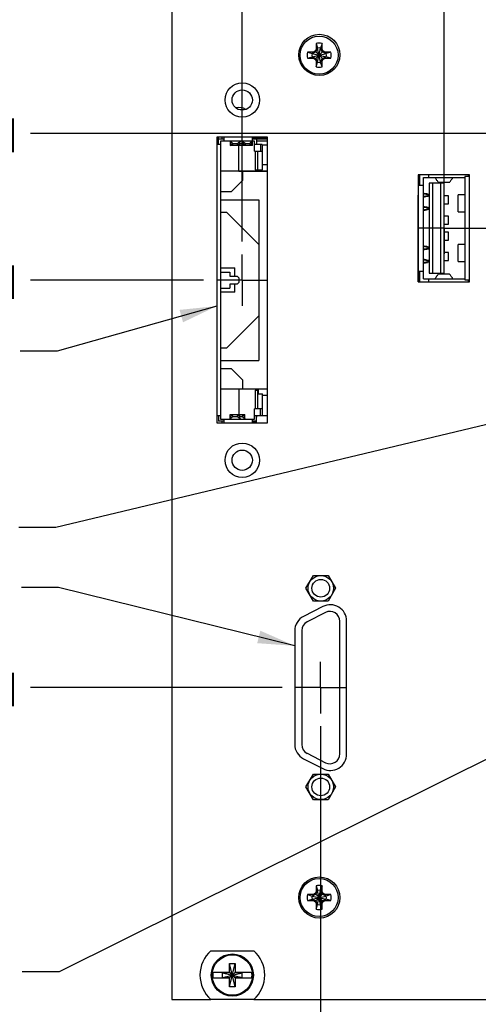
# Model space of a CAD drawing. Header units: inches. Extents: x 0.2 to 16.8, y -0.7 to 10.8.
# Tile 10 of 13: x 6.7 to 8.9, y 3.2 to 7.9. Entities that reach past the tile are written whole.
import ezdxf

# ---------------------------------------------------------------- set-up
doc = ezdxf.new("R2010")
doc.units = ezdxf.units.IN
doc.header["$LTSCALE"] = 0.935
doc.header["$MEASUREMENT"] = 0
doc.linetypes.add('CENTER', pattern=[0.6, 0.375, -0.075, 0.075, -0.075])
doc.linetypes.add('PHANTOM', pattern=[0.8, 0.45, -0.05, 0.1, -0.05, 0.1, -0.05])
doc.layers.get('0').update_dxf_attribs({"linetype": 'CONTINUOUS'})
for name, color, linetype in [('DATUMCURVES', 7, 'CONTINUOUS'), ('DEFAULT_1', 7, 'CENTER'), ('DETAIL', 7, 'CONTINUOUS'), ('DIMENSIONS', 7, 'CONTINUOUS'), ('THREAD', 7, 'CONTINUOUS')]:
    doc.layers.add(name, color=color, linetype=linetype)
doc.styles.get("Standard").update_dxf_attribs({"font": 'txt', "width": 0.8})
doc.dimstyles.new('DIMSTYLE_1', dxfattribs={"dimtxt": 0.125, "dimasz": 0.18, "dimexe": 0.125, "dimexo": 0.0625, "dimgap": 0.09, "dimtad": 0, "dimtih": 1, "dimtoh": 1, "dimdec": 3, "dimzin": 4, "dimdsep": 46, "dimtxsty": 'STANDARD', "dimblk": '_FILLED', "dimblk1": '_FILLED', "dimblk2": '_FILLED', "dimcen": 0.09, "dimadec": 0, "dimazin": 0, "dimtp": 0.01, "dimtm": 0.01, "dimtfac": 1, "dimtdec": 3, "dimtofl": 0, "dimtmove": 0, "dimatfit": 3, "dimldrblk": '_FILLED', "dimfxl": 1, "dimtolj": 1, "dimtzin": 4, "dimarcsym": 0})
doc.dimstyles.get("Standard").update_dxf_attribs({"dimtxt": 0.125, "dimasz": 0.18, "dimexe": 0.125, "dimexo": 0.0625, "dimgap": 0.09, "dimtad": 0, "dimtih": 1, "dimtoh": 1, "dimdec": 3, "dimzin": 4, "dimdsep": 46, "dimtxsty": 'STANDARD', "dimblk": '_FILLED', "dimblk1": '_FILLED', "dimblk2": '_FILLED', "dimcen": 0.09, "dimadec": 0, "dimazin": 0, "dimtol": 1, "dimtp": 0.01, "dimtm": 0.01, "dimtfac": 1, "dimtdec": 3, "dimtofl": 0, "dimtmove": 0, "dimatfit": 3, "dimldrblk": '_FILLED', "dimfxl": 1, "dimtolj": 1, "dimtzin": 4, "dimarcsym": 0})

# ---------------------------------------------------------------- blocks, each defined once
blk = doc.blocks.new('*D0')
at = {"layer": 'DIMENSIONS', "color": 2, "linetype": 'CONTINUOUS'}
blk.add_line((8.1605, 4.5147), (8.1605, 2.4291), dxfattribs=at)
at = {"layer": 'DIMENSIONS', "color": 2, "linetype": 'CONTINUOUS', "insert": (8.098, 2.3666), "char_height": 0.125, "width": 1.325, "attachment_point": 3, "rotation": 90, "line_spacing_factor": 0.9}
blk.add_mtext('1.971{\\Ftxt.shx;\\W1.000000;\\H0.125000; }[50.06]', dxfattribs=at)
blk = doc.blocks.new('_FILLED')
at = {"color": 0, "linetype": 'BYBLOCK'}
blk.add_solid([(0, 0), (-1, 0.174), (-1, -0.174)], dxfattribs=at)
blk = doc.blocks.new('*D10')
at = {"layer": 'DIMENSIONS', "color": 2, "linetype": 'CONTINUOUS'}
blk.add_line((7.5919, 6.6819), (6.7499, 6.6819), dxfattribs=at)
at = {"layer": 'DIMENSIONS', "color": 2, "linetype": 'CONTINUOUS', "insert": (6.6874, 6.7444), "char_height": 0.125, "width": 1.325, "attachment_point": 3, "line_spacing_factor": 0.9}
blk.add_mtext('3.370{\\Ftxt.shx;\\W1.000000;\\H0.125000; }[85.61]', dxfattribs=at)
blk = doc.blocks.new('*D11')
at = {"layer": 'DIMENSIONS', "color": 2, "linetype": 'CONTINUOUS'}
blk.add_line((7.9729, 4.7023), (6.7499, 4.7023), dxfattribs=at)
at = {"layer": 'DIMENSIONS', "color": 2, "linetype": 'CONTINUOUS', "insert": (6.6874, 4.7648), "char_height": 0.125, "width": 1.325, "attachment_point": 3, "line_spacing_factor": 0.9}
blk.add_mtext('1.391{\\Ftxt.shx;\\W1.000000;\\H0.125000; }[35.32]', dxfattribs=at)
blk = doc.blocks.new('*D12')
at = {"layer": 'DIMENSIONS', "color": 2, "linetype": 'CONTINUOUS'}
blk.add_line((9.4089, 7.3948), (6.7499, 7.3948), dxfattribs=at)
at = {"layer": 'DIMENSIONS', "color": 2, "linetype": 'CONTINUOUS', "insert": (6.6874, 7.4573), "char_height": 0.125, "width": 1.425, "attachment_point": 3, "line_spacing_factor": 0.9}
blk.add_mtext('4.083{\\Ftxt.shx;\\W1.000000;\\H0.125000; }[103.71]', dxfattribs=at)
blk = doc.blocks.new('*D16')
at = {"layer": 'DIMENSIONS', "color": 2, "linetype": 'CONTINUOUS'}
blk.add_line((7.7795, 6.8695), (7.7795, 8.942), dxfattribs=at)
at = {"layer": 'DIMENSIONS', "color": 2, "linetype": 'CONTINUOUS', "insert": (7.717, 9.0045), "char_height": 0.125, "width": 1.325, "attachment_point": 1, "rotation": 90, "line_spacing_factor": 0.9}
blk.add_mtext('2.352{\\Ftxt.shx;\\W1.000000;\\H0.125000; }[59.74]', dxfattribs=at)
blk = doc.blocks.new('*D17')
at = {"layer": 'DIMENSIONS', "color": 2, "linetype": 'CONTINUOUS'}
blk.add_line((8.7606, 7.1218), (8.7606, 8.942), dxfattribs=at)
at = {"layer": 'DIMENSIONS', "color": 2, "linetype": 'CONTINUOUS', "insert": (8.6981, 9.0045), "char_height": 0.125, "width": 1.325, "attachment_point": 1, "rotation": 90, "line_spacing_factor": 0.9}
blk.add_mtext('1.371{\\Ftxt.shx;\\W1.000000;\\H0.125000; }[34.82]', dxfattribs=at)

msp = doc.modelspace()

# ---------------------------------------------------------------- linework, layer by layer
at = {"color": 7, "linetype": 'CONTINUOUS'}
for p, q in [((7.4374, 8.2545), (7.4374, 3.1875)), ((8.1386, 7.8023), (8.1339, 7.7941)), ((8.1459, 7.8077), (8.1365, 7.7915)), ((8.1386, 7.8314), (8.1386, 7.8023)), ((8.1386, 7.8314), (8.1459, 7.8091)), ((8.1386, 7.8023), (8.1459, 7.8077)), ((8.1459, 7.7405), (8.1604, 7.8091)), ((8.1459, 7.8091), (8.1459, 7.8077)), ((8.1604, 7.7405), (8.1459, 7.8091)), ((8.1459, 7.742), (8.1604, 7.8077)), ((8.1604, 7.742), (8.1459, 7.8077)), ((8.1677, 7.8314), (8.1604, 7.8091)), ((8.1604, 7.8077), (8.1604, 7.8091)), ((8.1698, 7.7915), (8.1604, 7.8077)), ((8.1677, 7.8023), (8.1604, 7.8077)), ((8.1677, 7.8023), (8.1677, 7.8314)), ((8.1725, 7.7941), (8.1677, 7.8023)), ((8.0965, 7.7894), (8.1188, 7.7821)), ((8.1257, 7.7894), (8.0965, 7.7894)), ((8.0965, 7.7602), (8.1188, 7.7675)), ((8.0965, 7.7602), (8.1257, 7.7602)), ((8.1188, 7.7821), (8.1875, 7.7675)), ((8.1188, 7.7675), (8.1875, 7.7821)), ((8.1203, 7.7821), (8.1188, 7.7821)), ((8.1188, 7.7675), (8.1203, 7.7675)), ((8.1365, 7.7915), (8.1203, 7.7821)), ((8.1257, 7.7894), (8.1203, 7.7821)), ((8.1203, 7.7821), (8.186, 7.7675)), ((8.1203, 7.7675), (8.186, 7.7821)), ((8.1257, 7.7602), (8.1203, 7.7675)), ((8.1203, 7.7675), (8.1365, 7.7582)), ((8.1339, 7.7941), (8.1257, 7.7894)), ((8.1257, 7.7602), (8.1339, 7.7555)), ((8.1339, 7.7555), (8.1725, 7.7941)), ((8.1725, 7.7555), (8.1339, 7.7941)), ((8.1339, 7.7555), (8.1386, 7.7473)), ((8.1365, 7.7582), (8.1459, 7.742)), ((8.1604, 7.742), (8.1698, 7.7582)), ((8.1677, 7.7473), (8.1725, 7.7555)), ((8.186, 7.7821), (8.1698, 7.7915)), ((8.1698, 7.7582), (8.186, 7.7675)), ((8.1806, 7.7894), (8.1725, 7.7941)), ((8.1725, 7.7555), (8.1806, 7.7602)), ((8.1806, 7.7894), (8.186, 7.7821)), ((8.2098, 7.7894), (8.1806, 7.7894)), ((8.1806, 7.7602), (8.186, 7.7675)), ((8.1806, 7.7602), (8.2098, 7.7602)), ((8.1875, 7.7821), (8.186, 7.7821)), ((8.186, 7.7675), (8.1875, 7.7675)), ((8.2098, 7.7894), (8.1875, 7.7821)), ((8.2098, 7.7602), (8.1875, 7.7675)), ((8.1386, 7.7473), (8.1386, 7.7182)), ((8.1386, 7.7473), (8.1459, 7.742)), ((8.1386, 7.7182), (8.1459, 7.7405)), ((8.1459, 7.742), (8.1459, 7.7405)), ((8.1677, 7.7473), (8.1604, 7.742)), ((8.1604, 7.7405), (8.1604, 7.742)), ((8.1677, 7.7182), (8.1604, 7.7405)), ((8.1677, 7.7182), (8.1677, 7.7473)), ((7.789, 7.5087), (7.7701, 7.5087)), ((7.6565, 7.3759), (7.6565, 5.9879)), ((7.9025, 7.3759), (7.6565, 7.3759)), ((7.664, 7.3414), (7.664, 7.3759)), ((7.6896, 7.367), (7.664, 7.367)), ((7.6817, 7.367), (7.6817, 7.3759)), ((7.6896, 7.3759), (7.6896, 7.3571)), ((7.8274, 7.3759), (7.8274, 7.3571)), ((7.9025, 7.3709), (7.8274, 7.3709)), ((7.9025, 7.367), (7.8274, 7.367)), ((7.849, 7.3689), (7.849, 7.3414)), ((7.9025, 5.9879), (7.9025, 7.3759)), ((7.6738, 7.3414), (7.6565, 7.3414)), ((7.6738, 7.3571), (7.6738, 6.0067)), ((7.8392, 7.3571), (7.6738, 7.3571)), ((7.7329, 7.3459), (7.719, 7.3571)), ((7.7211, 7.3554), (7.7211, 7.3355)), ((7.7211, 7.3367), (7.7263, 7.3386)), ((7.8294, 7.3355), (7.7211, 7.3355)), ((7.7293, 7.3488), (7.7263, 7.3475)), ((7.7329, 7.3415), (7.7263, 7.3386)), ((7.7329, 7.3459), (7.7329, 7.3415)), ((7.7329, 7.3453), (7.7565, 7.3453)), ((7.7565, 7.3459), (7.7704, 7.3571)), ((7.7565, 7.3415), (7.7565, 7.3459)), ((7.7631, 7.3386), (7.7565, 7.3415)), ((7.7631, 7.3475), (7.7601, 7.3488)), ((7.7624, 7.2115), (7.7624, 7.3355)), ((7.7683, 7.3367), (7.7631, 7.3386)), ((7.7683, 7.3355), (7.7683, 7.3554)), ((7.7683, 7.3453), (7.7801, 7.3453)), ((7.7939, 7.3459), (7.7745, 7.3571)), ((7.7801, 7.3459), (7.7821, 7.3475)), ((7.7801, 7.3415), (7.7801, 7.3459)), ((7.7821, 7.3406), (7.7801, 7.3415)), ((7.7821, 7.3527), (7.7821, 7.3355)), ((7.7856, 7.3469), (7.7821, 7.346)), ((7.7873, 7.3475), (7.7856, 7.3469)), ((7.7873, 7.3475), (7.7895, 7.3485)), ((7.7873, 7.3439), (7.7873, 7.3475)), ((7.7873, 7.3386), (7.7873, 7.3439)), ((7.7939, 7.3415), (7.7873, 7.3386)), ((7.7939, 7.3459), (7.7939, 7.3415)), ((7.7939, 7.3453), (7.8175, 7.3453)), ((7.8175, 7.3459), (7.8259, 7.3571)), ((7.8175, 7.3415), (7.8175, 7.3459)), ((7.8242, 7.3386), (7.8175, 7.3415)), ((7.82, 7.3493), (7.8242, 7.3475)), ((7.8242, 7.3475), (7.8242, 7.3386)), ((7.8253, 7.3471), (7.8242, 7.3475)), ((7.8294, 7.3561), (7.8251, 7.3561)), ((7.8294, 7.3355), (7.8294, 7.3561)), ((7.8392, 7.3079), (7.8392, 7.3571)), ((7.8766, 7.3414), (7.8392, 7.3414)), ((7.9025, 7.3571), (7.849, 7.3571)), ((7.8687, 7.3414), (7.8687, 7.3079)), ((7.8766, 7.3414), (7.8766, 7.3079)), ((7.8766, 7.3394), (7.9025, 7.3394)), ((7.8766, 7.3197), (7.8786, 7.3197)), ((7.8786, 7.2174), (7.8786, 7.3394)), ((7.8392, 7.3079), (7.8786, 7.3079)), ((7.8431, 7.3079), (7.8431, 7.2174)), ((7.853, 7.3079), (7.853, 7.2174)), ((7.9025, 7.242), (7.8786, 7.242)), ((7.9025, 7.2105), (7.6738, 7.2105)), ((7.7624, 7.2115), (7.9025, 7.2115)), ((7.7821, 7.1682), (7.7821, 7.2105)), ((7.8431, 7.2174), (7.8786, 7.2174)), ((7.8579, 7.2105), (7.8579, 7.2174)), ((8.6348, 7.194), (8.6348, 6.674)), ((8.8848, 7.194), (8.6348, 7.194)), ((8.6433, 7.143), (8.6433, 7.194)), ((8.6599, 6.6883), (8.6599, 7.1804)), ((8.6599, 7.1804), (8.8614, 7.1804)), ((8.6847, 7.194), (8.6847, 7.1804)), ((8.8614, 7.1857), (8.8614, 6.6829)), ((8.8788, 7.1857), (8.8614, 7.1857)), ((8.8788, 7.1857), (8.8788, 7.194)), ((8.8848, 6.674), (8.8848, 7.194)), ((7.7821, 7.1682), (7.725, 7.1111)), ((8.6348, 7.143), (8.6599, 7.143)), ((8.6874, 7.1528), (8.6874, 6.7158)), ((8.7599, 7.1528), (8.6874, 7.1528)), ((8.7047, 7.1528), (8.7047, 6.7158)), ((8.7321, 7.1576), (8.7318, 7.158)), ((8.7321, 7.1576), (8.7876, 7.1576)), ((8.7425, 7.1528), (8.7425, 6.7158)), ((8.7599, 7.1528), (8.7599, 6.7158)), ((8.7876, 7.1576), (8.788, 7.158)), ((7.725, 7.1111), (7.6738, 7.1111)), ((8.6599, 7.1025), (8.6657, 7.1015)), ((8.6667, 7.1013), (8.6795, 7.0984)), ((8.6804, 7.1001), (8.6799, 7.1002)), ((8.6874, 7.0984), (8.6804, 7.1001)), ((8.7815, 7.0918), (8.7599, 7.0918)), ((8.7815, 7.0524), (8.7815, 7.0918)), ((8.8288, 7.0131), (8.8288, 7.0965)), ((8.8614, 7.0965), (8.8288, 7.0965)), ((7.6738, 7.0717), (7.8608, 7.0717)), ((7.8608, 7.0717), (7.8608, 6.2922)), ((8.7599, 7.0524), (8.7815, 7.0524)), ((7.6738, 7.0126), (7.7034, 7.0126)), ((7.7034, 7.0126), (7.8608, 6.8552)), ((8.6657, 7.0233), (8.6599, 7.0224)), ((8.6795, 7.0264), (8.6667, 7.0235)), ((8.6799, 7.0246), (8.6804, 7.0247)), ((8.6804, 7.0247), (8.6874, 7.0264)), ((8.7815, 6.9934), (8.7599, 6.9934)), ((8.7815, 6.954), (8.7815, 6.9934)), ((8.8288, 7.0131), (8.8614, 7.0131)), ((8.7599, 6.954), (8.7815, 6.954)), ((8.7815, 6.9146), (8.7599, 6.9146)), ((8.7815, 6.8753), (8.7815, 6.9146)), ((8.6599, 6.8462), (8.6657, 6.8452)), ((8.6667, 6.845), (8.6795, 6.8421)), ((8.6804, 6.8438), (8.6799, 6.8439)), ((8.6874, 6.8421), (8.6804, 6.8438)), ((8.7599, 6.8753), (8.7815, 6.8753)), ((8.8288, 6.7721), (8.8288, 6.8556)), ((8.8614, 6.8556), (8.8288, 6.8556)), ((8.7815, 6.8162), (8.7599, 6.8162)), ((8.7815, 6.7769), (8.7815, 6.8162)), ((8.6657, 6.767), (8.6599, 6.7661)), ((8.6795, 6.7701), (8.6667, 6.7672)), ((8.6799, 6.7683), (8.6804, 6.7684)), ((8.6804, 6.7684), (8.6874, 6.7701)), ((8.7599, 6.7769), (8.7815, 6.7769)), ((8.8288, 6.7721), (8.8614, 6.7721)), ((7.6738, 6.741), (7.7429, 6.741)), ((7.6738, 6.7213), (7.7191, 6.7213)), ((7.7191, 6.7213), (7.7191, 6.7016)), ((7.7191, 6.7016), (7.7547, 6.7016)), ((7.7429, 6.7016), (7.7429, 6.741)), ((7.7626, 6.6937), (7.7547, 6.7016)), ((8.6348, 6.7257), (8.6599, 6.7257)), ((8.6433, 6.674), (8.6433, 6.7257)), ((8.6874, 6.7158), (8.7599, 6.7158)), ((8.7321, 6.711), (8.7318, 6.7107)), ((8.7876, 6.711), (8.7321, 6.711)), ((8.7876, 6.711), (8.788, 6.7107)), ((7.7191, 6.6622), (7.7191, 6.6426)), ((7.7547, 6.6622), (7.7191, 6.6622)), ((7.7429, 6.6229), (7.7429, 6.6622)), ((7.7547, 6.6622), (7.7626, 6.6701)), ((7.7626, 6.6937), (7.7626, 6.6701)), ((8.6348, 6.674), (8.8848, 6.674)), ((8.6599, 6.6883), (8.8614, 6.6883)), ((8.6847, 6.6883), (8.6847, 6.674)), ((8.8614, 6.6829), (8.8788, 6.6829)), ((8.8788, 6.674), (8.8788, 6.6829)), ((7.6738, 6.6426), (7.7191, 6.6426)), ((7.7429, 6.6229), (7.6738, 6.6229)), ((7.8608, 6.5087), (7.7034, 6.3512)), ((7.7034, 6.3512), (7.6738, 6.3512)), ((7.6738, 6.2922), (7.8608, 6.2922)), ((7.6738, 6.2528), (7.725, 6.2528)), ((7.725, 6.2528), (7.7821, 6.1957)), ((7.7821, 6.1534), (7.7821, 6.1957)), ((7.6738, 6.1534), (7.9025, 6.1534)), ((7.7624, 6.1524), (7.7624, 6.0284)), ((7.9025, 6.1524), (7.7624, 6.1524)), ((7.8431, 6.1465), (7.8431, 6.0559)), ((7.8431, 6.1465), (7.853, 6.1465)), ((7.853, 6.1465), (7.853, 6.0559)), ((7.853, 6.1288), (7.8786, 6.1288)), ((7.8579, 6.1288), (7.8579, 6.1534)), ((7.8786, 6.0245), (7.8786, 6.1288)), ((7.9025, 6.1219), (7.8786, 6.1219)), ((7.7211, 6.0084), (7.7211, 6.0284)), ((7.7211, 6.0284), (7.7919, 6.0284)), ((7.7683, 6.0084), (7.7683, 6.0284)), ((7.7919, 6.0084), (7.7919, 6.0284)), ((7.8392, 6.0067), (7.8392, 6.0559)), ((7.8766, 6.0559), (7.8392, 6.0559)), ((7.8687, 6.0225), (7.8687, 6.0559)), ((7.8766, 6.0559), (7.8766, 6.0225)), ((7.8786, 6.0441), (7.8766, 6.0441)), ((7.8773, 6.0363), (7.8766, 6.0363)), ((7.8773, 6.0245), (7.8773, 6.0363)), ((7.6738, 6.0225), (7.6565, 6.0225)), ((7.6565, 5.9879), (7.9025, 5.9879)), ((7.664, 6.0225), (7.664, 5.9969)), ((7.6896, 5.9969), (7.664, 5.9969)), ((7.6738, 6.0067), (7.8392, 6.0067)), ((7.6817, 5.9879), (7.6817, 5.9969)), ((7.6896, 6.0067), (7.6896, 5.9879)), ((7.7329, 6.0179), (7.719, 6.0067)), ((7.7211, 6.0271), (7.7263, 6.0252)), ((7.7263, 6.0252), (7.7329, 6.0224)), ((7.7293, 6.015), (7.7263, 6.0164)), ((7.7329, 6.0224), (7.7329, 6.0179)), ((7.7565, 6.0185), (7.7329, 6.0185)), ((7.7565, 6.0224), (7.7631, 6.0252)), ((7.7565, 6.0179), (7.7565, 6.0224)), ((7.7704, 6.0067), (7.7565, 6.0179)), ((7.7631, 6.0164), (7.7601, 6.015)), ((7.7683, 6.0271), (7.7631, 6.0252)), ((7.7801, 6.0185), (7.7683, 6.0185)), ((7.7801, 6.0224), (7.7868, 6.0252)), ((7.7801, 6.0179), (7.7801, 6.0224)), ((7.794, 6.0067), (7.7801, 6.0179)), ((7.7868, 6.0164), (7.7837, 6.015)), ((7.7919, 6.0271), (7.7868, 6.0252)), ((7.8274, 6.0067), (7.8274, 5.9879)), ((7.849, 5.9969), (7.8274, 5.9969)), ((7.8486, 5.993), (7.8274, 5.993)), ((7.8766, 6.0225), (7.8392, 6.0225)), ((7.849, 5.9949), (7.849, 6.0225)), ((7.8766, 6.0245), (7.9025, 6.0245)), ((7.7701, 5.8552), (7.789, 5.8552)), ((8.0892, 5.1848), (8.1253, 5.2473)), ((8.1253, 5.2473), (8.1975, 5.2473)), ((8.1975, 5.2473), (8.2336, 5.1848)), ((8.1253, 5.1223), (8.0892, 5.1848)), ((8.2336, 5.1848), (8.1975, 5.1223)), ((8.1975, 5.1223), (8.1253, 5.1223)), ((8.1717, 5.0962), (8.0777, 5.0483)), ((8.1841, 5.0671), (8.0951, 5.0217)), ((8.2539, 4.3803), (8.2539, 5.0243)), ((8.2865, 4.3788), (8.2865, 5.0258)), ((8.0345, 4.9779), (8.0345, 4.4267)), ((8.0689, 4.979), (8.0689, 4.4256)), ((8.0777, 4.3563), (8.1717, 4.3084)), ((8.0951, 4.3829), (8.1841, 4.3375)), ((8.0892, 4.2198), (8.1253, 4.2823)), ((8.1253, 4.2823), (8.1975, 4.2823)), ((8.1975, 4.2823), (8.2336, 4.2198)), ((8.1253, 4.1573), (8.0892, 4.2198)), ((8.2336, 4.2198), (8.1975, 4.1573)), ((8.1975, 4.1573), (8.1253, 4.1573)), ((8.1386, 3.739), (8.1459, 3.7167)), ((8.1386, 3.739), (8.1386, 3.7099)), ((8.1677, 3.739), (8.1604, 3.7167)), ((8.1677, 3.7099), (8.1677, 3.739)), ((8.1257, 3.697), (8.0965, 3.697)), ((8.0965, 3.697), (8.1188, 3.6897)), ((8.1203, 3.6897), (8.1188, 3.6897)), ((8.1188, 3.6897), (8.1875, 3.6751)), ((8.1188, 3.6751), (8.1875, 3.6897)), ((8.1365, 3.699), (8.1203, 3.6897)), ((8.1257, 3.697), (8.1203, 3.6897)), ((8.1203, 3.6897), (8.186, 3.6751)), ((8.1203, 3.6751), (8.186, 3.6897)), ((8.1339, 3.7017), (8.1257, 3.697)), ((8.1386, 3.7099), (8.1339, 3.7017)), ((8.1339, 3.7017), (8.1725, 3.6631)), ((8.1339, 3.6631), (8.1725, 3.7017)), ((8.1459, 3.7153), (8.1365, 3.699)), ((8.1386, 3.7099), (8.1459, 3.7153)), ((8.1604, 3.6481), (8.1459, 3.7167)), ((8.1459, 3.7167), (8.1459, 3.7153)), ((8.1459, 3.6481), (8.1604, 3.7167)), ((8.1604, 3.6495), (8.1459, 3.7153)), ((8.1459, 3.6495), (8.1604, 3.7153)), ((8.1604, 3.7153), (8.1604, 3.7167)), ((8.1677, 3.7099), (8.1604, 3.7153)), ((8.1698, 3.699), (8.1604, 3.7153)), ((8.1725, 3.7017), (8.1677, 3.7099)), ((8.186, 3.6897), (8.1698, 3.699)), ((8.1806, 3.697), (8.1725, 3.7017)), ((8.2098, 3.697), (8.1806, 3.697)), ((8.1806, 3.697), (8.186, 3.6897)), ((8.1875, 3.6897), (8.186, 3.6897)), ((8.2098, 3.697), (8.1875, 3.6897)), ((8.0965, 3.6678), (8.1188, 3.6751)), ((8.0965, 3.6678), (8.1257, 3.6678)), ((8.1188, 3.6751), (8.1203, 3.6751)), ((8.1203, 3.6751), (8.1365, 3.6658)), ((8.1257, 3.6678), (8.1203, 3.6751)), ((8.1257, 3.6678), (8.1339, 3.6631)), ((8.1339, 3.6631), (8.1386, 3.6549)), ((8.1365, 3.6658), (8.1459, 3.6495)), ((8.1386, 3.6549), (8.1459, 3.6495)), ((8.1386, 3.6549), (8.1386, 3.6258)), ((8.1386, 3.6258), (8.1459, 3.6481)), ((8.1459, 3.6495), (8.1459, 3.6481)), ((8.1604, 3.6495), (8.1698, 3.6658)), ((8.1677, 3.6549), (8.1604, 3.6495)), ((8.1604, 3.6481), (8.1604, 3.6495)), ((8.1677, 3.6258), (8.1604, 3.6481)), ((8.1677, 3.6549), (8.1725, 3.6631)), ((8.1677, 3.6258), (8.1677, 3.6549)), ((8.1698, 3.6658), (8.186, 3.6751)), ((8.1725, 3.6631), (8.1806, 3.6678)), ((8.1806, 3.6678), (8.186, 3.6751)), ((8.1806, 3.6678), (8.2098, 3.6678)), ((8.186, 3.6751), (8.1875, 3.6751)), ((8.2098, 3.6678), (8.1875, 3.6751)), ((7.6276, 3.424), (7.8351, 3.424)), ((7.7176, 3.3626), (7.7452, 3.3626)), ((7.7452, 3.2484), (7.7176, 3.3626)), ((7.7176, 3.3193), (7.7176, 3.3626)), ((7.7176, 3.2484), (7.7452, 3.3626)), ((7.7452, 3.3626), (7.7452, 3.3193)), ((7.6367, 3.3193), (7.7197, 3.3193)), ((7.6829, 3.3172), (7.7799, 3.2938)), ((7.7197, 3.3172), (7.6829, 3.3172)), ((7.6829, 3.2938), (7.7799, 3.3172)), ((7.6829, 3.2938), (7.6829, 3.3172)), ((7.7197, 3.3193), (7.7197, 3.3172)), ((7.7197, 3.3172), (7.7431, 3.2938)), ((7.7197, 3.2938), (7.7431, 3.3172)), ((7.7431, 3.3193), (7.826, 3.3193)), ((7.7431, 3.3193), (7.7431, 3.3172)), ((7.7799, 3.3172), (7.7431, 3.3172)), ((7.7799, 3.2938), (7.7799, 3.3172)), ((7.6367, 3.2917), (7.7197, 3.2917)), ((7.6829, 3.2938), (7.7197, 3.2938)), ((7.7176, 3.2484), (7.7176, 3.2917)), ((7.7197, 3.2917), (7.7197, 3.2938)), ((7.7431, 3.2938), (7.7799, 3.2938)), ((7.7431, 3.2917), (7.7431, 3.2938)), ((7.7431, 3.2917), (7.826, 3.2917)), ((7.7452, 3.2917), (7.7452, 3.2484)), ((7.7452, 3.2484), (7.7176, 3.2484)), ((7.4374, 3.1875), (7.6276, 3.1875)), ((7.8351, 3.187), (7.6276, 3.187)), ((7.8351, 3.1875), (9.8374, 3.1875))]:
    msp.add_line(p, q, dxfattribs=at)
for centre, radius in [((8.1544, 7.7763), 0.1), ((8.1532, 7.7748), 0.0925), ((7.7795, 7.5569), 0.0835), ((7.7795, 7.5569), 0.0492), ((7.7795, 5.8069), 0.0835), ((7.7795, 5.8069), 0.0492), ((8.1614, 5.1848), 0.062), ((8.1614, 5.1848), 0.043), ((8.1614, 4.2198), 0.062), ((8.1614, 4.2198), 0.043), ((8.1532, 3.6824), 0.0925), ((7.7314, 3.3055), 0.1025), ((7.7314, 3.3055), 0.098)]:
    msp.add_circle(centre, radius, dxfattribs=at)
for centre, radius, start, end in [((8.1532, 7.7748), 0.0585, 75.5723, 104.4277), ((8.1532, 7.7748), 0.0351, 78.0164, 101.9836), ((8.1532, 7.7748), 0.0585, 165.5723, 194.4277), ((8.1532, 7.7748), 0.0351, 168.0164, 191.9836), ((8.1532, 7.7748), 0.0351, 348.0164, 11.9836), ((8.1532, 7.7748), 0.0585, 345.5723, 14.4277), ((8.1532, 7.7748), 0.0585, 255.5723, 284.4277), ((8.1532, 7.7748), 0.0351, 258.0164, 281.9836), ((7.7634, 7.4516), 0.0689, 60.2816, 102.1991), ((7.8412, 7.3689), 0.00787, 0, 14.9217), ((7.8363, 7.3796), 0.0343, 251.2344, 255.3666), ((7.8363, 7.3793), 0.034, 255.2603, 258.2445), ((7.8569, 7.3473), 0.00787, 202.6838, 229.3836), ((8.6028, 7.4014), 0.3182, 280.3224, 284.5555), ((8.6167, 7.3929), 0.3096, 278.015, 282.4448), ((8.6413, 6.9719), 0.1319, 78.8926, 79.3205), ((8.6133, 7.4089), 0.326, 282.4242, 283.1459), ((8.6165, 6.7308), 0.3108, 77.5637, 81.9766), ((8.6032, 6.725), 0.3167, 75.4342, 79.6879), ((8.6133, 6.7159), 0.326, 76.8541, 77.5758), ((8.6413, 7.1529), 0.1319, 280.6796, 281.1074), ((8.6413, 6.7156), 0.1319, 78.8926, 79.3205), ((8.6028, 7.1451), 0.3182, 280.3224, 284.5555), ((8.6167, 7.1366), 0.3096, 278.015, 282.4448), ((8.6133, 7.1526), 0.326, 282.4242, 283.1459), ((8.6165, 6.4745), 0.3108, 77.5637, 81.9766), ((8.6032, 6.4687), 0.3167, 75.4342, 79.6879), ((8.6413, 6.8966), 0.1319, 280.6796, 281.1074), ((8.6133, 6.4596), 0.326, 76.8541, 77.5758), ((7.8412, 5.9949), 0.00787, 296.2363, 360), ((7.8569, 6.0166), 0.00787, 135, 180), ((8.2075, 5.0258), 0.079, 0, 117), ((8.2059, 5.0243), 0.048, 0, 117), ((8.1135, 4.9779), 0.079, 117, 180), ((8.1169, 4.979), 0.048, 117, 180), ((8.1135, 4.4267), 0.079, 180, 243), ((8.1169, 4.4256), 0.048, 180, 243), ((8.2075, 4.3788), 0.079, 243, 360), ((8.2059, 4.3803), 0.048, 243, 360), ((8.1532, 3.6824), 0.0585, 75.5723, 104.4277), ((8.1532, 3.6824), 0.0585, 165.5723, 194.4277), ((8.1532, 3.6824), 0.0351, 168.0164, 191.9836), ((8.1532, 3.6824), 0.0351, 78.0164, 101.9836), ((8.1532, 3.6824), 0.0351, 348.0164, 11.9836), ((8.1532, 3.6824), 0.0585, 345.5723, 14.4277), ((8.1532, 3.6824), 0.0351, 258.0164, 281.9836), ((8.1532, 3.6824), 0.0585, 255.5723, 284.4277), ((7.7314, 3.3055), 0.1575, 131.203, 228.797), ((7.7314, 3.3055), 0.1575, 311.203, 48.797), ((7.7314, 3.3055), 0.0956, 171.7166, 188.2834), ((7.7314, 3.3055), 0.0956, 351.7166, 8.2834)]:
    msp.add_arc(centre, radius, start, end, dxfattribs=at)
for centre, major_axis, start_param, end_param in [((7.7263, 7.367), (0.0183, 0.0183), -2.372597, -2.130839), ((7.7631, 7.367), (0.0183, -0.0183), -1.010754, -0.768995), ((7.7263, 5.9969), (0.0183, -0.0183), 2.130839, 2.372597), ((7.7631, 5.9969), (0.0183, 0.0183), 0.768995, 1.010754), ((7.7868, 5.9969), (0.0183, 0.0183), 0.768995, 1.010754)]:
    msp.add_ellipse(centre, major_axis=major_axis, ratio=0.627008, start_param=start_param, end_param=end_param, dxfattribs=at)
for points, knots in [([(7.7821, 7.3364), (7.7825, 7.3366), (7.7834, 7.3369), (7.7847, 7.3374), (7.786, 7.338), (7.7869, 7.3384), (7.7873, 7.3386)], [0, 0, 0, 0, 0.242375, 0.489698, 0.74184, 1, 1, 1, 1]), ([(7.8242, 7.3386), (7.8246, 7.3384), (7.8254, 7.338), (7.8267, 7.3374), (7.828, 7.3369), (7.8289, 7.3366), (7.8294, 7.3364)], [0, 0, 0, 0, 0.258171, 0.510329, 0.757647, 1, 1, 1, 1]), ([(8.7318, 7.158), (8.7308, 7.16), (8.7283, 7.1637), (8.7247, 7.1681), (8.7221, 7.1718), (8.72, 7.1753), (8.719, 7.1783), (8.719, 7.1802)], [0, 0, 0, 0, 0.252922, 0.522366, 0.653503, 0.777575, 1, 1, 1, 1]), ([(8.8007, 7.1802), (8.8007, 7.1783), (8.7997, 7.1753), (8.7976, 7.1718), (8.795, 7.1681), (8.7915, 7.1637), (8.7889, 7.16), (8.788, 7.158)], [0, 0, 0, 0, 0.222425, 0.346497, 0.477634, 0.747078, 1, 1, 1, 1]), ([(8.6598, 7.1044), (8.6602, 7.1042), (8.6611, 7.1038), (8.6634, 7.1031), (8.6655, 7.1027), (8.6669, 7.1026)], [0, 0, 0, 0, 0.165172, 0.391879, 1, 1, 1, 1]), ([(8.6799, 7.1002), (8.6788, 7.1004), (8.6746, 7.1014), (8.6702, 7.1022), (8.6669, 7.1026)], [0, 0, 0, 0, 0.251398, 1, 1, 1, 1]), ([(8.6795, 7.0984), (8.6804, 7.0982), (8.6819, 7.0978), (8.6835, 7.0971), (8.6845, 7.0965), (8.6851, 7.096), (8.6855, 7.0955), (8.6855, 7.0952)], [0, 0, 0, 0, 0.36542, 0.656758, 0.771126, 0.864699, 1, 1, 1, 1]), ([(8.6855, 7.0952), (8.6855, 7.095), (8.6853, 7.0946), (8.6847, 7.0941), (8.6839, 7.0936), (8.6832, 7.0934), (8.6828, 7.0933)], [0, 0, 0, 0, 0.163749, 0.371128, 0.648257, 1, 1, 1, 1]), ([(8.6598, 7.0204), (8.6602, 7.0206), (8.6611, 7.021), (8.6634, 7.0217), (8.6655, 7.0221), (8.6669, 7.0223)], [0, 0, 0, 0, 0.165177, 0.391889, 1, 1, 1, 1]), ([(8.6669, 7.0223), (8.668, 7.0224), (8.6724, 7.023), (8.6767, 7.0239), (8.6799, 7.0246)], [0, 0, 0, 0, 0.248754, 1, 1, 1, 1]), ([(8.6855, 7.0296), (8.6855, 7.0293), (8.6851, 7.0288), (8.6845, 7.0283), (8.6835, 7.0277), (8.6819, 7.027), (8.6804, 7.0266), (8.6795, 7.0264)], [0, 0, 0, 0, 0.13528, 0.228842, 0.3432, 0.634565, 1, 1, 1, 1]), ([(8.6828, 7.0315), (8.6832, 7.0314), (8.6839, 7.0312), (8.6847, 7.0307), (8.6853, 7.0303), (8.6855, 7.0298), (8.6855, 7.0296)], [0, 0, 0, 0, 0.351759, 0.628872, 0.836247, 1, 1, 1, 1]), ([(8.6598, 6.8481), (8.6602, 6.8479), (8.6611, 6.8475), (8.6634, 6.8468), (8.6655, 6.8464), (8.6669, 6.8463)], [0, 0, 0, 0, 0.165172, 0.391879, 1, 1, 1, 1]), ([(8.6799, 6.8439), (8.6788, 6.8441), (8.6746, 6.8451), (8.6702, 6.8459), (8.6669, 6.8463)], [0, 0, 0, 0, 0.251398, 1, 1, 1, 1]), ([(8.6795, 6.8421), (8.6804, 6.8419), (8.6819, 6.8415), (8.6835, 6.8408), (8.6845, 6.8402), (8.6851, 6.8397), (8.6855, 6.8392), (8.6855, 6.8389)], [0, 0, 0, 0, 0.36542, 0.656758, 0.771126, 0.864699, 1, 1, 1, 1]), ([(8.6855, 6.8389), (8.6855, 6.8387), (8.6853, 6.8383), (8.6847, 6.8378), (8.6839, 6.8373), (8.6832, 6.8371), (8.6828, 6.837)], [0, 0, 0, 0, 0.163749, 0.371128, 0.648257, 1, 1, 1, 1]), ([(8.6598, 6.7641), (8.6602, 6.7643), (8.6611, 6.7647), (8.6634, 6.7654), (8.6655, 6.7658), (8.6669, 6.766)], [0, 0, 0, 0, 0.165177, 0.391889, 1, 1, 1, 1]), ([(8.6669, 6.766), (8.668, 6.7661), (8.6724, 6.7667), (8.6767, 6.7676), (8.6799, 6.7683)], [0, 0, 0, 0, 0.248754, 1, 1, 1, 1]), ([(8.6855, 6.7733), (8.6855, 6.773), (8.6851, 6.7725), (8.6845, 6.772), (8.6835, 6.7714), (8.6819, 6.7707), (8.6804, 6.7703), (8.6795, 6.7701)], [0, 0, 0, 0, 0.13528, 0.228842, 0.3432, 0.634565, 1, 1, 1, 1]), ([(8.6828, 6.7752), (8.6832, 6.7751), (8.6839, 6.7749), (8.6847, 6.7744), (8.6853, 6.774), (8.6855, 6.7735), (8.6855, 6.7733)], [0, 0, 0, 0, 0.351759, 0.628872, 0.836247, 1, 1, 1, 1]), ([(8.719, 6.6884), (8.719, 6.6903), (8.72, 6.6933), (8.7221, 6.6968), (8.7247, 6.7005), (8.7283, 6.7049), (8.7308, 6.7087), (8.7318, 6.7107)], [0, 0, 0, 0, 0.222425, 0.346497, 0.477634, 0.747078, 1, 1, 1, 1]), ([(8.788, 6.7107), (8.7889, 6.7087), (8.7915, 6.7049), (8.795, 6.7005), (8.7976, 6.6968), (8.7997, 6.6933), (8.8007, 6.6903), (8.8007, 6.6884)], [0, 0, 0, 0, 0.252922, 0.522366, 0.653503, 0.777575, 1, 1, 1, 1])]:
    msp.add_open_spline(points, degree=3, knots=knots, dxfattribs=at)
at = {"layer": 'DATUMCURVES', "color": 8, "linetype": 'PHANTOM'}
msp.add_line((8.6354, 6.6743), (8.6354, 7.194), dxfattribs=at)
at = {"layer": 'DEFAULT_1', "color": 7, "linetype": 'CENTER'}
for p, q in [((8.7606, 6.9343), (8.7606, 7.0593)), ((8.7606, 6.9343), (8.6356, 6.9343)), ((8.7606, 6.9343), (8.7606, 6.8093)), ((8.7606, 6.9343), (8.9703, 6.9343)), ((7.7795, 6.6819), (7.7795, 6.807)), ((7.7795, 6.6819), (7.6544, 6.6819)), ((7.7795, 6.6819), (7.7795, 6.5568)), ((7.7795, 6.6819), (7.9046, 6.6819)), ((8.1605, 4.7023), (8.1605, 4.8274)), ((8.1605, 4.7023), (8.0354, 4.7023)), ((8.1605, 4.7023), (8.2856, 4.7023)), ((8.1605, 4.7023), (8.1605, 4.5772))]:
    msp.add_line(p, q, dxfattribs=at)
at = {"layer": 'THREAD', "color": 7, "linetype": 'CONTINUOUS'}
msp.add_circle((8.1544, 3.6823), 0.1, dxfattribs=at)

# ---------------------------------------------------------------- dimensions: what is measured, and where the dimension line sits
at = {"layer": 'DIMENSIONS', "color": 2, "linetype": 'CONTINUOUS'}
for feature_location, offset, dtype, origin, picture, middle in [((7.7795, 6.8695), (0, 2.0725), 1, (10.1314, 6.807), '*D16', (7.7795, 9.667)), ((8.7606, 7.1218), (0, 1.8202), 1, (10.1314, 7.0593), '*D17', (8.7606, 9.667)), ((9.4089, 7.3948), (-2.659, 0), 0, (9.4714, 3.3116), '*D12', (5.9749, 7.3948)), ((7.5919, 6.6819), (-0.8421, 0), 0, (7.6544, 3.3116), '*D10', (6.0249, 6.6819)), ((7.9729, 4.7023), (-1.223, 0), 0, (8.0354, 3.3116), '*D11', (6.0249, 4.7023)), ((8.1605, 4.5147), (0, -2.0856), 1, (10.1314, 3.1376), '*D0', (8.1605, 1.7041))]:
    dim = msp.add_ordinate_dim(feature_location=feature_location, offset=offset, dtype=dtype, origin=origin, dimstyle='DIMSTYLE_1', override={"dimtad": 1, "dimtih": 0, "dimtoh": 0}, dxfattribs=at)
    dim.commit()
    dim.dimension.update_dxf_attribs({"geometry": picture, "text_midpoint": middle})

# ---------------------------------------------------------------- leaders
at = {"layer": 'DETAIL', "color": 2, "linetype": 'CONTINUOUS'}
for points in [[(7.6565, 6.556), (6.8803, 6.337), (6.7003, 6.337)], [(9.3534, 6.0724), (6.8738, 5.4803), (6.6938, 5.4803)], [(8.0345, 4.9052), (6.8862, 5.1889), (6.7062, 5.1889)], [(9.5526, 4.6453), (6.8892, 3.3208), (6.7092, 3.3208)]]:
    msp.add_leader(points, dimstyle='STANDARD', override={"dimtad": 0}, dxfattribs=at)

doc.saveas('drawing.dxf')
